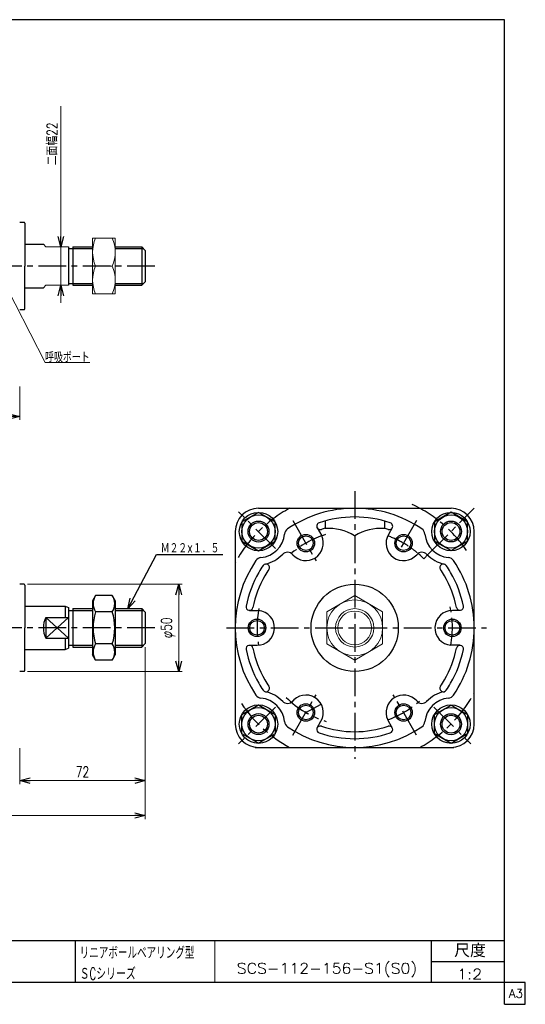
# Model space of a CAD drawing. Header units: millimetres. Extents: x -380 to 408, y -281 to 283.
# Tile 2 of 2: x 118 to 408, y -281 to 283. Entities that reach past the tile are written whole.
import ezdxf
from ezdxf.enums import TextEntityAlignment as Align

# ---------------------------------------------------------------- set-up
doc = ezdxf.new("R2010")
doc.units = ezdxf.units.MM
doc.header["$LTSCALE"] = 0.5
doc.header["$PDSIZE"] = 1
doc.linetypes.add('CENTER', pattern=[50.8, 31.75, -6.35, 6.35, -6.35])
doc.layers.add('ZUWAKU', color=7, linetype='Continuous')
doc.styles.add('FdaStyle0', font='txt.shx', dxfattribs={"width": 0.75, "bigfont": 'bigfont'})
doc.dimstyles.new('DaDimRotatedStyle', dxfattribs={"dimtxt": 6, "dimasz": 6.000004, "dimexe": 2, "dimexo": 2, "dimgap": 2, "dimtad": 3, "dimdsep": 46, "dimtxsty": 'FdaStyle0', "dimblk1": 'OPEN30', "dimblk2": 'OPEN30', "dimsah": 1, "dimcen": 0.09, "dimclrd": 4, "dimclre": 4, "dimclrt": 4, "dimadec": 0, "dimazin": 2, "dimtfac": 1, "dimtdec": 4, "dimtmove": 0, "dimatfit": 0, "dimfxl": 1, "dimarcsym": 0})

# ---------------------------------------------------------------- blocks, each defined once
blk = doc.blocks.new('_OPEN30')
at = {"color": 0, "linetype": 'ByBlock', "lineweight": -2}
for p, q in [((-1, 0.267949), (0, 0)), ((0, 0), (-1, -0.267949)), ((0, 0), (-1, 0))]:
    blk.add_line(p, q, dxfattribs=at)
blk = doc.blocks.new('*D2')
at = {"color": 4, "linetype": 'Continuous', "lineweight": 13}
for p, q in [((122.68, -40.36), (211.33, -40.36)), ((209.33, -90.36), (209.33, -40.36)), ((122.68, -90.36), (211.33, -90.36))]:
    blk.add_line(p, q, dxfattribs=at)
at = {"color": 4, "xscale": 6.000005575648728, "yscale": 5.999978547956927}
for p, rotation in [((209.33, -40.36), 90), ((209.33, -90.36), 270)]:
    blk.add_blockref('_OPEN30', p, dxfattribs=dict(at, rotation=rotation))
at = {"color": 4, "insert": (207.33, -65.36), "char_height": 6, "width": 25.5, "attachment_point": 8, "rotation": 90, "style": 'FdaStyle0'}
blk.add_mtext('\\T1.00;φ50', dxfattribs=at)
blk = doc.blocks.new('*D5')
at = {"color": 4, "linetype": 'Continuous', "lineweight": 13}
for p, q in [((190.18, -76.36), (190.18, -154.86)), ((118.18, -134.36), (118.18, -154.86)), ((118.18, -152.86), (190.18, -152.86))]:
    blk.add_line(p, q, dxfattribs=at)
at = {"color": 4, "xscale": 6.000005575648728, "yscale": 5.999978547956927}
for p, rotation in [((118.18, -152.86), 180), ((190.18, -152.86), 360)]:
    blk.add_blockref('_OPEN30', p, dxfattribs=dict(at, rotation=rotation))
at = {"color": 4, "insert": (154.18, -150.86), "char_height": 6, "width": 19.5, "attachment_point": 8, "style": 'FdaStyle0'}
blk.add_mtext('\\T1.00;72', dxfattribs=at)
blk = doc.blocks.new('*D6')
at = {"color": 4, "linetype": 'Continuous', "lineweight": 13}
for p, q in [((190.18, -76.36), (190.18, -174.86)), ((-171.82, -134.36), (-171.82, -174.86)), ((-171.82, -172.86), (190.18, -172.86))]:
    blk.add_line(p, q, dxfattribs=at)
at = {"color": 4, "xscale": 6.000005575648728, "yscale": 5.999978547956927}
for p, rotation in [((-171.82, -172.86), 180), ((190.18, -172.86), 360)]:
    blk.add_blockref('_OPEN30', p, dxfattribs=dict(at, rotation=rotation))
at = {"color": 4, "insert": (9.18, -170.86), "char_height": 6, "width": 25.5, "attachment_point": 8, "style": 'FdaStyle0'}
blk.add_mtext('\\T1.00;362', dxfattribs=at)
blk = doc.blocks.new('DC_GROUP_Φ112_1')
at = {"color": 4, "linetype": 'Continuous', "lineweight": 13}
for p, q in [((310.21, -46.88), (294.21, -56.12)), ((326.21, -56.12), (310.21, -46.88)), ((294.21, -56.12), (294.21, -74.59)), ((326.21, -74.59), (326.21, -56.12)), ((294.21, -74.59), (310.21, -83.83)), ((310.21, -83.83), (326.21, -74.59))]:
    blk.add_line(p, q, dxfattribs=at)
for radius in [16, 11, 9.65]:
    blk.add_circle((310.21, -65.36), radius, dxfattribs=at)
blk = doc.blocks.new('DC_GROUP_Φ112_2')
at = {"color": 4, "linetype": 'Continuous', "lineweight": 25}
for p, q in [((255.06, 0.77), (245.56, -4.72)), ((264.56, -4.72), (255.06, 0.77)), ((245.56, -4.72), (245.56, -15.69)), ((264.56, -15.69), (264.56, -4.72)), ((245.56, -15.69), (255.06, -21.17)), ((255.06, -21.17), (264.56, -15.69))]:
    blk.add_line(p, q, dxfattribs=at)
for radius in [9.5, 6, 5.12]:
    blk.add_circle((255.06, -10.2), radius, dxfattribs=at)
blk = doc.blocks.new('DC_GROUP_Φ112_3')
at = {"color": 4, "linetype": 'Continuous', "lineweight": 25}
for p, q in [((365.41, 0.81), (355.91, -4.67)), ((374.91, -4.67), (365.41, 0.81)), ((355.91, -4.67), (355.91, -15.64)), ((374.91, -15.64), (374.91, -4.67)), ((355.91, -15.64), (365.41, -21.13)), ((365.41, -21.13), (374.91, -15.64))]:
    blk.add_line(p, q, dxfattribs=at)
for radius in [9.5, 6, 5.12]:
    blk.add_circle((365.41, -10.16), radius, dxfattribs=at)
blk = doc.blocks.new('DC_GROUP_Φ112_4')
at = {"color": 4, "linetype": 'Continuous', "lineweight": 25}
for p, q in [((245.56, -115.03), (255.06, -109.54)), ((255.06, -109.54), (264.56, -115.03)), ((245.56, -126), (245.56, -115.03)), ((264.56, -115.03), (264.56, -126)), ((255.06, -131.48), (245.56, -126)), ((264.56, -126), (255.06, -131.48))]:
    blk.add_line(p, q, dxfattribs=at)
for radius in [9.5, 6, 5.12]:
    blk.add_circle((255.06, -120.51), radius, dxfattribs=at)
blk = doc.blocks.new('DC_GROUP_Φ112_5')
at = {"color": 4, "linetype": 'Continuous', "lineweight": 25}
for p, q in [((355.91, -115.07), (365.41, -109.59)), ((365.41, -109.59), (374.91, -115.07)), ((355.91, -126.04), (355.91, -115.07)), ((374.91, -115.07), (374.91, -126.04)), ((365.41, -131.53), (355.91, -126.04)), ((374.91, -126.04), (365.41, -131.53))]:
    blk.add_line(p, q, dxfattribs=at)
for radius in [9.5, 6, 5.12]:
    blk.add_circle((365.41, -120.56), radius, dxfattribs=at)
blk = doc.blocks.new('DC_GROUP_Φ112_10')
at = {"color": 4, "linetype": 'Continuous', "lineweight": 13}
for p, q in [((172.98, 157.88), (159.98, 157.88)), ((159.98, 157.88), (159.98, 125.88)), ((172.98, 125.88), (172.98, 157.88)), ((161.71, 141.88), (171.24, 141.88)), ((159.98, 125.88), (172.98, 125.88))]:
    blk.add_line(p, q, dxfattribs=at)
for centre, start, end in [((179.39, 149.88), 155.6538, 204.3462), ((153.56, 149.88), 335.6538, 24.3462), ((179.39, 133.88), 155.6538, 204.3462), ((153.56, 133.88), 335.6538, 24.3462)]:
    blk.add_arc(centre, 19.41, start, end, dxfattribs=at)
blk = doc.blocks.new('DA_IMAGEDIMGROUP_1')
at = {"color": 4, "linetype": 'Continuous', "lineweight": 13}
for p, q in [((141.76, 233.52), (141.76, 152.88)), ((141.76, 130.88), (141.76, 152.88)), ((141.76, 120.88), (141.76, 130.88))]:
    blk.add_line(p, q, dxfattribs=at)
at = {"color": 4, "xscale": 6.000005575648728, "yscale": 5.999978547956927}
for p, rotation in [((141.76, 152.88), 270), ((141.76, 130.88), 90)]:
    blk.add_blockref('_OPEN30', p, dxfattribs=dict(at, rotation=rotation))
at = {"color": 4, "insert": (139.76, 199.57), "char_height": 6, "width": 37.5, "attachment_point": 7, "rotation": 90, "style": 'FdaStyle0'}
blk.add_mtext('\\T1.00;二面幅22', dxfattribs=at)
blk = doc.blocks.new('*D18')
at = {"color": 4, "linetype": 'Continuous', "lineweight": 13}
for p, q in [((100.18, 122.84), (100.18, 53.71)), ((118.18, 72.88), (118.18, 53.71)), ((100.18, 55.71), (118.18, 55.71))]:
    blk.add_line(p, q, dxfattribs=at)
at = {"color": 4, "xscale": 6.000005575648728, "yscale": 5.999978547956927}
for p, rotation in [((100.18, 55.71), 180), ((118.18, 55.71), 360)]:
    blk.add_blockref('_OPEN30', p, dxfattribs=dict(at, rotation=rotation))
at = {"color": 4, "insert": (109.18, 57.71), "char_height": 6, "width": 19.5, "attachment_point": 8, "style": 'FdaStyle0'}
blk.add_mtext('\\T1.00;18', dxfattribs=at)
blk = doc.blocks.new('DC_GROUP_Φ112_11')
at = {"color": 4, "linetype": 'Continuous', "lineweight": 13}
for p, q in [((106.95, 137.02), (132.73, 86.68)), ((132.73, 86.68), (158.33, 86.68))]:
    blk.add_line(p, q, dxfattribs=at)
at = {"color": 4, "xscale": 6.000005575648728, "yscale": 5.999978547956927, "rotation": 117.1104059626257}
blk.add_blockref('_OPEN30', (106.95, 137.02), dxfattribs=at)
at = {"color": 4, "style": 'FdaStyle0', "width": 0.680851}
blk.add_text('呼吸ポート', height=6, dxfattribs=at).set_placement((132.73, 86.68), (158.33, 86.68), align=Align.FIT)

msp = doc.modelspace()

# ---------------------------------------------------------------- linework, layer by layer
at = {"color": 4, "linetype": 'Continuous', "lineweight": 25}
for p, q in [((120.685, 166.881), (118.185, 166.881)), ((121.185, 166.381), (121.185, 141.881)), ((121.185, 154.381), (131.753, 154.381)), ((146.185, 152.881), (146.185, 130.881)), ((148.685, 152.881), (159.976, 152.881)), ((148.685, 152.881), (148.685, 130.881)), ((172.976, 152.881), (188.185, 152.881)), ((188.185, 152.881), (190.185, 150.881)), ((188.185, 152.881), (188.185, 130.881)), ((146.185, 151.881), (148.685, 151.881)), ((148.685, 151.881), (159.976, 151.881)), ((172.976, 151.881), (189.185, 151.881)), ((190.185, 150.881), (190.185, 132.881)), ((121.185, 117.381), (121.185, 141.881)), ((146.185, 131.881), (148.685, 131.881)), ((148.685, 131.881), (159.976, 131.881)), ((148.685, 130.881), (159.976, 130.881)), ((172.976, 131.881), (189.185, 131.881)), ((172.976, 130.881), (188.185, 130.881)), ((188.185, 130.881), (190.185, 132.881)), ((121.185, 129.381), (131.753, 129.381)), ((120.685, 116.881), (118.185, 116.881)), ((255.011, 3.143), (365.411, 3.143)), ((293.211, -4.175), (293.211, -8.398)), ((327.211, -4.175), (327.211, -8.398)), ((241.711, -10.157), (241.711, -120.512)), ((288.712, -8.12), (291.317, -12.633)), ((331.709, -8.12), (329.55, -11.86)), ((378.711, -120.557), (378.711, -10.157)), ((338.211, -16.86), (336.849, -19.218)), ((180.211, -54.397), (196.637, -23.302)), ((196.637, -23.302), (234.552, -23.302)), ((349.807, -25.761), (352.351, -23.217)), ((120.685, -40.357), (118.185, -40.357)), ((121.185, -40.857), (121.185, -65.357)), ((161.693, -46.882), (159.976, -49.857)), ((159.976, -49.857), (159.976, -80.857)), ((171.258, -46.882), (161.693, -46.882)), ((171.258, -46.882), (172.976, -49.857)), ((172.976, -49.857), (172.976, -80.857)), ((121.185, -52.857), (144.185, -52.857)), ((144.185, -52.857), (144.185, -59.427)), ((144.185, -52.857), (146.185, -53.79)), ((146.185, -53.79), (146.185, -76.925)), ((146.185, -55.357), (148.685, -55.357)), ((148.685, -54.357), (159.976, -54.357)), ((148.685, -54.357), (148.685, -76.357)), ((148.685, -55.357), (159.976, -55.357)), ((171.258, -56.12), (161.693, -56.12)), ((172.976, -54.357), (188.185, -54.357)), ((172.976, -55.357), (189.185, -55.357)), ((188.185, -54.357), (190.185, -56.357)), ((188.185, -54.357), (188.185, -76.357)), ((190.185, -56.357), (190.185, -74.357)), ((249.893, -55.357), (255.103, -55.357)), ((370.528, -55.357), (366.211, -55.357)), ((133.185, -59.427), (146.185, -59.427)), ((133.185, -59.427), (133.185, -71.287)), ((133.185, -59.427), (146.185, -71.287)), ((146.185, -59.427), (133.185, -71.287)), ((121.185, -89.857), (121.185, -65.357)), ((133.185, -71.287), (146.185, -71.287)), ((144.185, -71.287), (144.185, -77.857)), ((121.185, -77.857), (144.185, -77.857)), ((144.185, -77.857), (146.185, -76.925)), ((146.185, -75.357), (148.685, -75.357)), ((148.685, -75.357), (159.976, -75.357)), ((148.685, -76.357), (159.976, -76.357)), ((171.258, -74.595), (161.693, -74.595)), ((172.976, -75.357), (189.185, -75.357)), ((172.976, -76.357), (188.185, -76.357)), ((188.185, -76.357), (190.185, -74.357)), ((249.893, -75.357), (254.211, -75.357)), ((370.528, -75.357), (365.318, -75.357)), ((161.693, -83.832), (159.976, -80.857)), ((171.258, -83.832), (161.693, -83.832)), ((171.258, -83.832), (172.976, -80.857)), ((120.685, -90.357), (118.185, -90.357)), ((282.211, -113.855), (291.022, -109.126)), ((331.709, -122.594), (329.104, -118.081)), ((288.712, -122.594), (290.871, -118.855)), ((253.126, -133.857), (367.025, -133.857))]:
    msp.add_line(p, q, dxfattribs=at)
at = {"color": 4, "linetype": 'Continuous', "lineweight": 13}
for p, q in [((133.185, 152.881), (131.753, 154.381)), ((133.185, 152.881), (146.185, 152.881)), ((159.976, 152.881), (159.976, 130.881)), ((133.185, 130.881), (131.753, 129.381)), ((133.185, 130.881), (146.185, 130.881))]:
    msp.add_line(p, q, dxfattribs=at)
at = {"color": 4, "linetype": 'CENTER', "lineweight": 25}
for p, q in [((195.595, 141.881), (-182.804, 141.881)), ((310.211, 13.003), (310.211, -140.4)), ((264.837, -19.984), (243.692, 1.161)), ((264.837, -19.984), (243.692, 1.161)), ((352.351, -23.217), (378.673, 3.105)), ((274.724, -3.894), (288.097, -27.056)), ((345.697, -3.894), (338.211, -16.86)), ((195.595, -65.357), (-182.804, -65.357)), ((236.758, -65.357), (385.842, -65.357)), ((274.724, -126.821), (288.097, -103.658)), ((345.697, -126.821), (332.324, -103.658)), ((264.837, -110.731), (243.692, -131.876)), ((355.584, -110.731), (376.729, -131.876))]:
    msp.add_line(p, q, dxfattribs=at)
at = {"color": 4, "linetype": 'Continuous', "lineweight": 25}
for centre, radius in [((255.056, -10.203), 11), ((255.056, -10.203), 11), ((365.365, -10.203), 11), ((282.211, -16.86), 5), ((282.211, -16.86), 4.2), ((338.211, -16.86), 5), ((338.211, -16.86), 4.2), ((310.211, -65.357), 25), ((254.211, -65.357), 5), ((254.211, -65.357), 4.2), ((366.211, -65.357), 5), ((366.211, -65.357), 4.2), ((255.056, -120.512), 11), ((282.211, -113.855), 5), ((282.211, -113.855), 4.2), ((338.211, -113.855), 5), ((338.211, -113.855), 4.2), ((365.365, -120.512), 11)]:
    msp.add_circle(centre, radius, dxfattribs=at)
for centre, radius, start, end in [((120.685, 166.381), 0.5, 0, 90), ((120.685, 117.381), 0.5, 270, 0), ((255.011, -10.157), 13.3, 90, 180), ((255.011, -10.157), 13.3, 90, 180), ((310.211, -65.357), 68.5, 90, 124.18408), ((310.211, -65.357), 68.5, 55.81592, 90), ((365.411, -10.157), 13.3, 0, 90), ((290.444, -7.12), 2, 108.74815, 288.74815), ((310.211, -65.357), 63.5, 90, 108.74815), ((310.211, -65.357), 63.5, 71.25185, 90), ((329.977, -7.12), 2, 251.25185, 71.25185), ((273.971, -12), 4, 124.18408, 174.57122), ((273.971, -12), 4, 124.18408, 174.57122), ((273.971, -12), 4, 124.18408, 174.57122), ((273.971, -12), 4, 124.18408, 174.57122), ((310.211, -65.357), 59.5, 106.61815, 108.74815), ((294.696, -38.361), 30, 59.03239, 92.83788), ((325.725, -38.361), 30, 87.16212, 120.96761), ((310.211, -65.357), 59.5, 71.25185, 73.39845), ((346.45, -12), 4, 5.42878, 55.81592), ((255.056, -10.203), 15, 275.42878, 354.57122), ((255.056, -10.203), 15, 275.42878, 354.57122), ((255.056, -10.203), 15, 275.42878, 354.57122), ((255.056, -10.203), 15, 275.42878, 354.57122), ((282.211, -16.86), 10, 221.25626, 24.87748), ((338.211, -16.86), 10, 150, 318.74374), ((310.211, -65.357), 56, 56.80118, 60), ((365.365, -10.203), 15, 185.42878, 264.57122), ((271.686, -26.092), 4, 41.25626, 136.30482), ((348.735, -26.092), 4, 43.69518, 138.74374), ((310.211, -65.357), 68.5, 145.81592, 214.18408), ((256.854, -29.118), 4, 95.42878, 145.81592), ((256.854, -29.118), 4, 95.42878, 145.81592), ((256.854, -29.118), 4, 95.42878, 145.81592), ((256.854, -29.118), 4, 95.42878, 145.81592), ((255.056, -10.203), 19, 281.84827, 317.06484), ((255.056, -10.203), 19, 314.39294, 315.60706), ((310.211, -65.357), 56, 45, 48.86129), ((365.365, -10.203), 19, 223.69518, 258.15173), ((363.567, -29.118), 4, 34.18408, 84.57122), ((310.211, -65.357), 68.5, 0, 34.18408), ((310.211, -65.357), 63.5, 150, 168.74815), ((310.211, -65.357), 63.5, 145.76213, 150), ((259.368, -30.755), 2, 325.76213, 145.76213), ((310.211, -65.357), 59.5, 145.76213, 150), ((361.053, -30.755), 2, 34.23787, 214.23787), ((310.211, -65.357), 59.5, 30, 34.23787), ((310.211, -65.357), 63.5, 30, 34.23787), ((310.211, -65.357), 63.5, 11.25185, 30), ((310.211, -65.357), 59.5, 150, 168.74815), ((310.211, -65.357), 59.5, 11.25185, 30), ((120.685, -40.857), 0.5, 0, 90), ((168.443, -51.501), 8.179, 145.61111, 214.38889), ((164.508, -51.501), 8.179, 325.61111, 34.38889), ((190.835, -65.357), 30.571, 162.41111, 197.58889), ((142.116, -65.357), 30.571, 342.41112, 17.5889), ((249.893, -53.357), 2, 168.74815, 348.74815), ((254.211, -65.357), 10, 270, 84.87748), ((366.211, -65.357), 10, 90, 264.87748), ((370.528, -53.357), 2, 191.25185, 11.25185), ((144.753, -65.357), 13, 152.8608, 207.1392), ((310.211, -65.357), 68.5, 325.81592, 0), ((168.443, -79.214), 8.179, 145.61111, 214.38889), ((164.508, -79.214), 8.179, 325.61111, 34.38889), ((249.893, -77.357), 2, 11.25185, 191.25185), ((310.211, -65.357), 63.5, 191.25185, 210), ((310.211, -65.357), 59.5, 191.25185, 210), ((310.211, -65.357), 59.5, 330, 348.74815), ((310.211, -65.357), 63.5, 330, 348.74815), ((370.528, -77.357), 2, 348.74815, 168.74815), ((120.685, -89.857), 0.5, 270, 0), ((310.211, -65.357), 59.5, 210, 214.23787), ((310.211, -65.357), 59.5, 325.76213, 330), ((310.211, -65.357), 63.5, 210, 214.18408), ((259.368, -99.959), 2, 214.23787, 34.23787), ((361.053, -99.959), 2, 145.76213, 325.76213), ((310.211, -65.357), 63.5, 325.76213, 330), ((256.854, -101.597), 4, 214.18408, 264.57122), ((256.854, -101.597), 4, 214.18408, 264.57122), ((256.854, -101.597), 4, 214.18408, 264.57122), ((256.854, -101.597), 4, 214.18408, 264.57122), ((256.854, -101.597), 4, 214.18408, 264.57122), ((255.056, -120.512), 15, 5.42878, 84.57122), ((255.056, -120.512), 15, 5.42878, 84.57122), ((255.056, -120.512), 15, 5.42878, 84.57122), ((255.056, -120.512), 15, 5.42878, 84.57122), ((255.056, -120.512), 15, 5.42878, 84.57122), ((255.056, -120.512), 19, 42.93516, 78.15173), ((255.056, -120.512), 19, 44.39294, 45.60706), ((282.211, -113.855), 10, 330, 144.87748), ((338.211, -113.855), 10, 41.25626, 204.87748), ((365.365, -120.512), 15, 95.42878, 174.57122), ((365.365, -120.512), 15, 95.42878, 174.57122), ((365.365, -120.512), 15, 95.42878, 174.57122), ((365.365, -120.512), 15, 95.42878, 174.57122), ((365.365, -120.512), 15, 95.42878, 174.57122), ((365.365, -120.512), 15, 95.42878, 174.57122), ((365.365, -120.512), 19, 101.84827, 137.06484), ((365.365, -120.512), 19, 134.39294, 135.60706), ((363.567, -101.597), 4, 275.42878, 325.81592), ((363.567, -101.597), 4, 275.42878, 325.81592), ((363.567, -101.597), 4, 275.42878, 325.81592), ((363.567, -101.597), 4, 275.42878, 325.81592), ((363.567, -101.597), 4, 275.42878, 325.81592), ((363.567, -101.597), 4, 275.42878, 325.81592), ((271.686, -104.623), 4, 223.69518, 318.74374), ((348.735, -104.623), 4, 221.25626, 316.30482), ((255.011, -120.557), 13.3, 180, 270), ((273.971, -118.714), 4, 185.42878, 235.81592), ((273.971, -118.714), 4, 185.42878, 235.81592), ((273.971, -118.714), 4, 185.42878, 235.81592), ((273.971, -118.714), 4, 185.42878, 235.81592), ((273.971, -118.714), 4, 185.42878, 235.81592), ((310.211, -65.357), 68.5, 235.81592, 304.18408), ((290.444, -123.594), 2, 71.25185, 251.25185), ((310.211, -65.357), 59.5, 251.25185, 270), ((310.211, -65.357), 59.5, 270, 288.74815), ((329.977, -123.594), 2, 288.74815, 108.74815), ((346.45, -118.714), 4, 304.18408, 354.57122), ((346.45, -118.714), 4, 304.18408, 354.57122), ((346.45, -118.714), 4, 304.18408, 354.57122), ((346.45, -118.714), 4, 304.18408, 354.57122), ((346.45, -118.714), 4, 304.18408, 354.57122), ((346.45, -118.714), 4, 304.18408, 354.57122), ((365.411, -120.557), 13.3, 270, 0), ((310.211, -65.357), 63.5, 251.25185, 270), ((310.211, -65.357), 63.5, 270, 288.74815)]:
    msp.add_arc(centre, radius, start, end, dxfattribs=at)
at = {"color": 4, "linetype": 'CENTER', "lineweight": 25}
for radius, start, end in [(78, 34.6951, 66.98594), (78, 118.5734, 151.4266), (56, 107.37533, 131.45259), (56, 60.38403, 70.24503), (56, 50.056, 56.24037), (56, 168.66866, 190.24503), (56, 349.71476, 14.28171), (56, 225.54553, 253.05706), (78, 298.5734, 331.4266), (78, 213.80984, 241.4266), (56, 289.71476, 311.50587)]:
    msp.add_arc((310.211, -65.357), radius, start, end, dxfattribs=at)
at = {"color": 4, "linetype": 'Continuous'}
msp.add_point((254.211, -60.357), dxfattribs=at)
at = {"layer": 'ZUWAKU', "color": 5, "linetype": 'Continuous', "lineweight": 25}
for p, q in [((396, 283), (-380, 283)), ((396, -281), (396, 283)), ((408, -268.5), (-380, -268.5)), ((408, -281), (408, -268.5)), ((396, -281), (408, -281))]:
    msp.add_line(p, q, dxfattribs=at)
at = {"layer": 'ZUWAKU', "color": 4, "linetype": 'Continuous', "lineweight": 25}
for p, q in [((14, -244.5), (396, -244.5)), ((150, -244.5), (150, -268.5)), ((354.27, -268.5), (354.27, -244.5)), ((354.27, -256.5), (396, -256.5))]:
    msp.add_line(p, q, dxfattribs=at)
at = {"layer": 'ZUWAKU', "color": 4, "linetype": 'Continuous', "lineweight": 13}
msp.add_line((230, -244.5), (230, -268.5), dxfattribs=at)

# ---------------------------------------------------------------- block references
at = {"linetype": 'Continuous'}
for name in ['DA_IMAGEDIMGROUP_1', 'DC_GROUP_Φ112_10', 'DC_GROUP_Φ112_11', 'DC_GROUP_Φ112_2', 'DC_GROUP_Φ112_3', 'DC_GROUP_Φ112_1', 'DC_GROUP_Φ112_4', 'DC_GROUP_Φ112_5']:
    msp.add_blockref(name, (0, 0), dxfattribs=at)
at = {"color": 4, "xscale": 6.000005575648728, "yscale": 5.999978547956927, "rotation": 242.1548655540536}
msp.add_blockref('_OPEN30', (180.211, -54.397), dxfattribs=at)

# ---------------------------------------------------------------- texts
at = {"color": 4, "style": 'FdaStyle0'}
for s, height, width, p, p2 in [('Ｍ２２×１．５', 6, 0.666667, (199.037, -22.702), (232.637, -22.702)), ('リニアボールベアリング型', 7, 0.566265, (152.546, -255.008), (218.346, -255.008)), ('ＳCシリーズ', 7, 0.589744, (152.546, -267.008), (184.746, -267.008)), ('SCS-112-156-S1(S0)', 6, 0.8272, (242.65, -263.421), (346.05, -263.421)), ('1:2', 6, 0.8, (368.889, -266.694), (383.289, -266.694))]:
    msp.add_text(s, height=height, dxfattribs=dict(at, width=width)).set_placement(p, p2, align=Align.FIT)
at = {"layer": 'ZUWAKU', "color": 4, "style": 'FdaStyle0', "width": 0.749175}
msp.add_text('尺度', height=7.6, dxfattribs=at).set_placement((367.23, -254.06), (385.39, -254.06), align=Align.FIT)
at = {"layer": 'ZUWAKU', "color": 7, "style": 'FdaStyle0', "width": 0.8}
msp.add_text('A3', height=5, dxfattribs=at).set_placement((398.615, -277.25), (406.615, -277.25), align=Align.FIT)

# ---------------------------------------------------------------- dimensions: what is measured, and where the dimension line sits
at = {"linetype": 'Continuous', "lineweight": 13}
for base, p1, p2, picture, middle in [((118.185, 55.711), (100.185, 124.835), (118.185, 74.881), '*D18', (109.185, 55.711)), ((190.185, -172.857), (-171.815, -132.357), (190.185, -74.357), '*D6', (9.185, -172.857)), ((190.185, -152.857), (118.185, -132.357), (190.185, -74.357), '*D5', (154.185, -152.857))]:
    dim = msp.add_linear_dim(base=base, p1=p1, p2=p2, dimstyle='DaDimRotatedStyle', override={"dimtxt": 6, "dimasz": 6.000004, "dimexe": 2, "dimexo": 2, "dimgap": 2, "dimtad": 3, "dimtih": 0, "dimtoh": 0, "dimdec": 2, "dimzin": 8, "dimtxsty": 'FdaStyle0', "dimblk1": 'OPEN30', "dimblk2": 'OPEN30', "dimsah": 1, "dimclrd": 4, "dimclre": 4, "dimclrt": 4, "dimazin": 2, "dimtofl": 1, "dimatfit": 0, "dimtolj": 0, "dimtzin": 8}, dxfattribs=at)
    dim.commit()
    dim.dimension.update_dxf_attribs({"geometry": picture, "text_midpoint": middle})
dim = msp.add_linear_dim(base=(209.33, -40.357), p1=(120.685, -90.357), p2=(120.685, -40.357), angle=90, text='φ<>', dimstyle='DaDimRotatedStyle', override={"dimtxt": 6, "dimasz": 6.000004, "dimexe": 2, "dimexo": 2, "dimgap": 2, "dimtad": 3, "dimtih": 0, "dimtoh": 0, "dimdec": 2, "dimzin": 8, "dimtxsty": 'FdaStyle0', "dimblk1": 'OPEN30', "dimblk2": 'OPEN30', "dimsah": 1, "dimclrd": 4, "dimclre": 4, "dimclrt": 4, "dimazin": 2, "dimtofl": 1, "dimatfit": 0, "dimtolj": 0, "dimtzin": 8}, dxfattribs=at)
dim.commit()
dim.dimension.update_dxf_attribs({"geometry": '*D2', "text_midpoint": (209.33, -65.357)})

doc.saveas('drawing.dxf')
